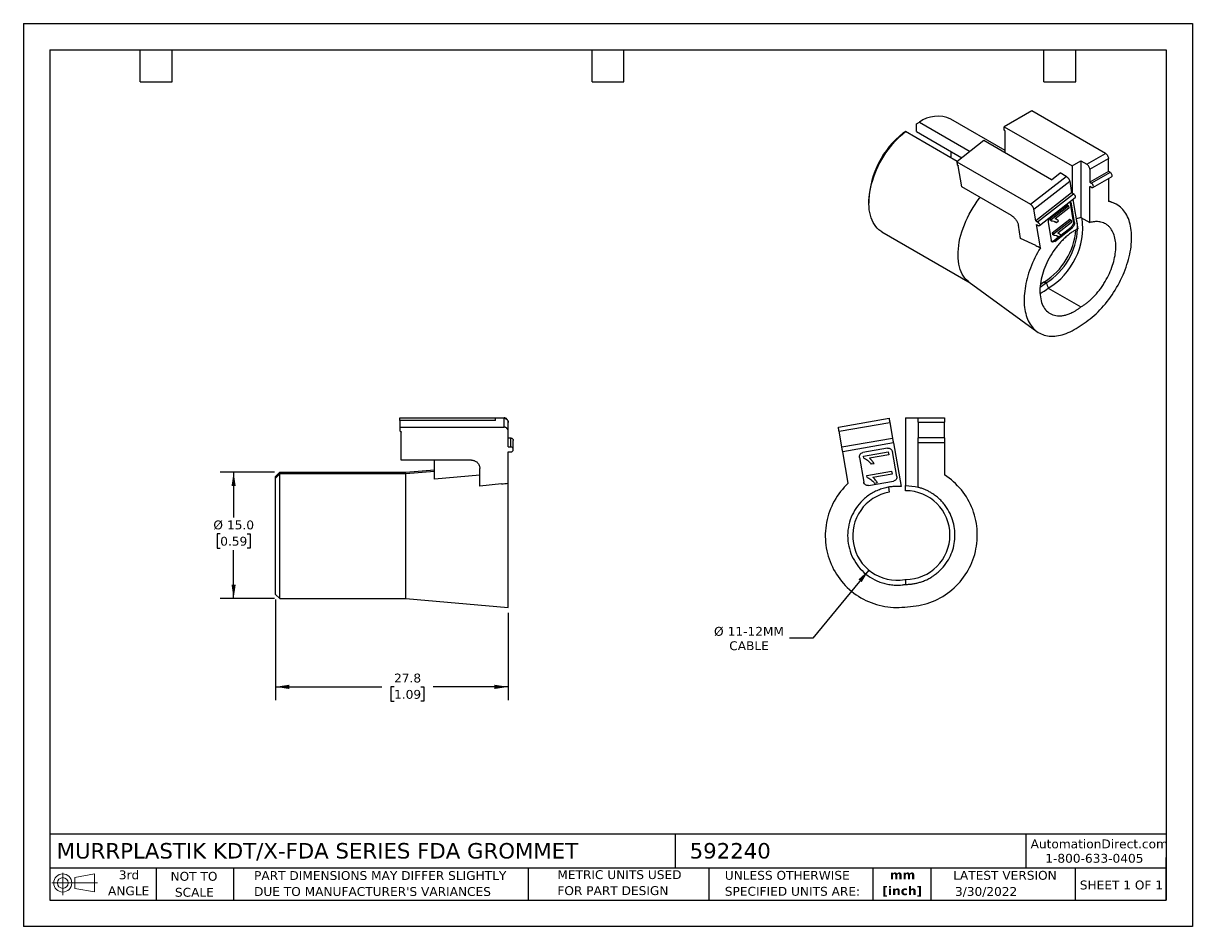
# Model space of a CAD drawing. Header units: millimetres. Extents: x 0 to 140, y 0 to 108.
import ezdxf

# ---------------------------------------------------------------- set-up
doc = ezdxf.new("R2010")
doc.units = ezdxf.units.MM
doc.header["$LTSCALE"] = 0.5
doc.linetypes.add('SLD-Solid', pattern=[0])
doc.layers.add('DIMENSIONS', color=140, linetype='SLD-Solid', lineweight=25)
doc.layers.add('TEXT', color=140, linetype='SLD-Solid', lineweight=25)
doc.layers.add('SLD-DEFPOINTS', color=7, linetype='Continuous')
doc.styles.add('SLDTEXTSTYLE0', font='VERDANA.TTF')
doc.styles.add('SLDTEXTSTYLE1', font='VERDANAB.TTF')
doc.dimstyles.new('SLDDIMSTYLE0', dxfattribs={"dimtxt": 1.079004, "dimasz": 1.651, "dimexe": 0, "dimexo": 0.0625, "dimgap": 0.269751, "dimtad": 0, "dimtih": 1, "dimtoh": 1, "dimrnd": 1e-09, "dimzin": 12, "dimdsep": 46, "dimtxsty": 'SLDTEXTSTYLE0', "dimsah": 1, "dimcen": 0.09, "dimadec": 0, "dimazin": 3, "dimtfac": 1, "dimtofl": 0, "dimtmove": 0, "dimatfit": 3, "dimfxl": 0, "dimfrac": 2, "dimtolj": 1, "dimtzin": 12, "dimarcsym": 0})
doc.dimstyles.new('SLDDIMSTYLE1', dxfattribs={"dimtxt": 1.079004, "dimasz": 1.651, "dimexe": 0, "dimexo": 0.0625, "dimgap": 0.269751, "dimtad": 0, "dimtih": 1, "dimtoh": 1, "dimrnd": 1e-09, "dimzin": 4, "dimdsep": 46, "dimtxsty": 'SLDTEXTSTYLE0', "dimsah": 1, "dimcen": 0.09, "dimadec": 0, "dimazin": 1, "dimtfac": 1, "dimtofl": 0, "dimtmove": 0, "dimatfit": 3, "dimfxl": 0, "dimfrac": 2, "dimtolj": 1, "dimtzin": 12, "dimarcsym": 0})
doc.dimstyles.new('SLDDIMSTYLE2', dxfattribs={"dimtxt": 1.079004, "dimasz": 1.651, "dimexe": 0, "dimexo": 0.0625, "dimgap": 0.269751, "dimtad": 0, "dimtih": 1, "dimtoh": 1, "dimrnd": 1e-09, "dimzin": 12, "dimdsep": 46, "dimtxsty": 'SLDTEXTSTYLE0', "dimsah": 1, "dimcen": 0, "dimadec": 0, "dimazin": 3, "dimtfac": 1, "dimtofl": 0, "dimtmove": 0, "dimatfit": 3, "dimfxl": 0, "dimfrac": 2, "dimtolj": 1, "dimtzin": 12, "dimarcsym": 0})

# ---------------------------------------------------------------- blocks, each defined once
blk = doc.blocks.new('Block11')
at = {"color": 7, "linetype": 'SLD-Solid', "lineweight": 18}
for p, q in [((0, 1.44), (5.44, 1.44)), ((1.29, 2.66), (1.29, 0)), ((2.74, 2.08), (5.09, 2.52)), ((2.74, 0.8), (2.74, 2.08)), ((5.09, 2.52), (5.09, 0.37)), ((2.74, 0.8), (5.09, 0.37))]:
    blk.add_line(p, q, dxfattribs=at)
for radius in [1.08, 0.643]:
    blk.add_circle((1.29, 1.44), radius, dxfattribs=at)
blk = doc.blocks.new('Block12')
at = {"layer": 'SLD-DEFPOINTS'}
blk.add_blockref('Block11', (0, 0), dxfattribs=at)
blk = doc.blocks.new('SW_NOTE_0')
at = {"layer": 'TEXT', "color": 0, "char_height": 1.058, "attachment_point": 2, "style": 'SLDTEXTSTYLE1'}
for s, insert in [('mm', (1.42, 1.34)), ('[inch]', (1.38, -0.57))]:
    blk.add_mtext(s, dxfattribs=dict(at, insert=insert))
blk = doc.blocks.new('SW_NOTE_0_1')
at = {"layer": 'TEXT', "color": 0, "char_height": 1.0583, "attachment_point": 1, "style": 'SLDTEXTSTYLE0'}
for s, insert in [('UNLESS OTHERWISE ', (0, 1.34)), ('SPECIFIED UNITS ARE:', (0, -0.57))]:
    blk.add_mtext(s, dxfattribs=dict(at, insert=insert))
blk = doc.blocks.new('SW_NOTE_0_2')
at = {"layer": 'TEXT', "color": 0, "char_height": 1.0583, "attachment_point": 1, "style": 'SLDTEXTSTYLE0'}
for s, insert in [('PART DIMENSIONS MAY DIFFER SLIGHTLY ', (0, 1.34)), ("DUE TO MANUFACTURER'S VARIANCES", (0, -0.57))]:
    blk.add_mtext(s, dxfattribs=dict(at, insert=insert))
blk = doc.blocks.new('SW_NOTE_0_3')
at = {"layer": 'TEXT', "color": 0, "char_height": 1.058, "attachment_point": 2, "style": 'SLDTEXTSTYLE0'}
for s, insert in [('NOT TO', (2.63, 1.34)), ('SCALE', (2.68, -0.57))]:
    blk.add_mtext(s, dxfattribs=dict(at, insert=insert))
blk = doc.blocks.new('SW_NOTE_0_4')
at = {"layer": 'TEXT', "color": 0, "char_height": 1.058, "attachment_point": 2, "style": 'SLDTEXTSTYLE0'}
for s, insert in [('3rd', (1.16, 1.34)), ('ANGLE', (1.11, -0.57))]:
    blk.add_mtext(s, dxfattribs=dict(at, insert=insert))
blk = doc.blocks.new('SW_NOTE_0_5')
at = {"layer": 'TEXT', "color": 0, "char_height": 1.0583, "attachment_point": 1, "style": 'SLDTEXTSTYLE0'}
for s, insert in [('METRIC UNITS USED ', (0, 1.34)), ('FOR PART DESIGN', (0, -0.57))]:
    blk.add_mtext(s, dxfattribs=dict(at, insert=insert))
blk = doc.blocks.new('_D')
at = {"layer": 'DIMENSIONS'}
for p, q in [((30.13, 39.08), (30.13, 27.07)), ((57.93, 37.51), (57.93, 27.07)), ((30.13, 28.66), (42.82, 28.66)), ((44.29, 28.66), (43.92, 28.66)), ((43.92, 28.66), (43.92, 26.94)), ((47.49, 28.66), (47.86, 28.66)), ((47.86, 28.66), (47.86, 26.94)), ((57.93, 28.66), (48.96, 28.66)), ((43.92, 26.94), (44.29, 26.94)), ((47.86, 26.94), (47.49, 26.94))]:
    blk.add_line(p, q, dxfattribs=at)
for points in [[(30.13, 28.66), (31.78, 28.4), (31.78, 28.91)], [(57.93, 28.66), (56.28, 28.91), (56.28, 28.4)]]:
    blk.add_solid(points, dxfattribs=at)
at = {"layer": 'DIMENSIONS', "char_height": 1.058, "attachment_point": 1, "style": 'SLDTEXTSTYLE0'}
for s, insert in [('27.8', (44.29, 30.24)), ('1.09', (44.29, 28.29))]:
    blk.add_mtext(s, dxfattribs=dict(at, insert=insert))
blk = doc.blocks.new('_D_1')
at = {"layer": 'DIMENSIONS'}
for p, q in [((29.99, 54.3), (23.53, 54.3)), ((25.12, 54.3), (25.12, 48.91)), ((23.52, 46.96), (23.15, 46.96)), ((23.15, 46.96), (23.15, 45.24)), ((26.72, 46.96), (27.09, 46.96)), ((27.09, 46.96), (27.09, 45.24)), ((23.15, 45.24), (23.52, 45.24)), ((25.12, 39.21), (25.12, 45)), ((27.09, 45.24), (26.72, 45.24)), ((29.99, 39.21), (23.53, 39.21))]:
    blk.add_line(p, q, dxfattribs=at)
for points in [[(25.12, 54.3), (24.87, 52.65), (25.37, 52.65)], [(25.12, 39.21), (25.37, 40.86), (24.87, 40.86)]]:
    blk.add_solid(points, dxfattribs=at)
at = {"layer": 'DIMENSIONS', "char_height": 1.058, "attachment_point": 1, "style": 'SLDTEXTSTYLE0'}
for s, insert in [('%%c', (22.7, 48.54)), ('15.0', (24.33, 48.54)), ('0.59', (23.52, 46.59))]:
    blk.add_mtext(s, dxfattribs=dict(at, insert=insert))
blk = doc.blocks.new('_D_2')
at = {"layer": 'DIMENSIONS'}
for p, q in [((101.02, 42.62), (94.33, 34.47)), ((94.33, 34.47), (91.55, 34.47))]:
    blk.add_line(p, q, dxfattribs=at)
blk.add_solid([(101.02, 42.62), (99.78, 41.5), (100.17, 41.18)], dxfattribs=at)
at = {"layer": 'DIMENSIONS', "char_height": 1.058, "attachment_point": 1, "style": 'SLDTEXTSTYLE0'}
for s, insert in [('%%c', (82.52, 35.82)), ('11-12MM', (84.15, 35.82)), ('CABLE', (84.34, 34.1))]:
    blk.add_mtext(s, dxfattribs=dict(at, insert=insert))

msp = doc.modelspace()

# ---------------------------------------------------------------- linework, layer by layer
at = {"color": 7, "linetype": 'SLD-Solid'}
for p, q in [((0.001, 107.951), (0.001, 0.001)), ((0.001, 107.951), (139.701, 107.951)), ((139.701, 107.951), (139.701, 0.001)), ((139.701, 0.001), (0.001, 0.001))]:
    msp.add_line(p, q, dxfattribs=at)
for p, q in [((117.303, 92.761), (110.799, 96.516)), ((120.485, 97.492), (117.197, 95.594)), ((129.288, 92.41), (120.485, 97.492)), ((105.404, 95.028), (105.112, 94.866)), ((111.583, 91.461), (105.404, 95.028)), ((106.696, 95.94), (107.05, 96.144)), ((106.696, 95.042), (106.696, 95.94)), ((106.696, 95.042), (112.142, 91.898)), ((107.05, 96.144), (113.104, 92.649)), ((117.197, 95.594), (125.293, 90.92)), ((117.197, 95.186), (117.197, 95.594)), ((117.232, 95.166), (117.197, 95.186)), ((117.303, 92.465), (117.303, 95.043)), ((114.753, 93.937), (111.515, 91.408)), ((122.85, 89.263), (114.753, 93.937)), ((127.061, 91.124), (129.288, 92.41)), ((111.515, 91.408), (111.577, 91.042)), ((111.515, 91.408), (120.319, 86.326)), ((111.612, 91.021), (111.577, 91.042)), ((112.112, 88.414), (111.695, 90.907)), ((125.293, 90.92), (126.354, 91.533)), ((125.293, 90.92), (125.293, 87.681)), ((126.354, 91.533), (127.061, 91.124)), ((126.354, 91.533), (126.354, 84.76)), ((127.414, 90.512), (129.642, 91.798)), ((129.642, 90.246), (129.642, 91.798)), ((120.319, 86.326), (124.601, 89.67)), ((122.85, 89.263), (123.894, 90.079)), ((124.601, 89.67), (123.894, 90.079)), ((127.414, 90.512), (127.414, 88.961)), ((129.642, 90.246), (127.414, 88.961)), ((129.854, 90.124), (127.627, 88.838)), ((127.777, 88.333), (130.004, 89.619)), ((129.854, 90.124), (129.642, 90.246)), ((129.642, 89.41), (129.642, 86.653)), ((118.052, 84.985), (112.112, 88.414)), ((120.734, 85.755), (125.016, 89.1)), ((125.016, 89.1), (125.25, 87.706)), ((127.414, 88.961), (127.627, 88.838)), ((127.414, 84.148), (127.414, 88.471)), ((127.627, 88.348), (127.414, 88.471)), ((101.022, 86.876), (101.022, 86.467)), ((125.25, 87.706), (120.967, 84.362)), ((121.179, 84.24), (125.462, 87.584)), ((121.401, 83.783), (125.683, 87.128)), ((125.462, 87.584), (125.25, 87.706)), ((125.385, 86.895), (125.973, 83.385)), ((130.368, 86.436), (129.642, 86.757)), ((120.967, 84.362), (120.734, 85.755)), ((124.744, 86.227), (122.647, 84.589)), ((122.789, 84.507), (124.886, 86.145)), ((124.931, 85.875), (123.297, 84.599)), ((124.886, 86.145), (124.744, 86.227)), ((124.886, 86.145), (124.931, 85.875)), ((125.096, 86.452), (125.056, 86.547)), ((125.464, 84.252), (125.096, 86.452)), ((125.237, 86.37), (125.096, 86.452)), ((125.605, 84.17), (125.237, 86.37)), ((119.147, 82.261), (118.882, 83.844)), ((120.967, 84.362), (121.179, 84.24)), ((121.041, 83.922), (121.253, 83.8)), ((121.507, 81.135), (121.041, 83.922)), ((122.452, 84.195), (122.82, 81.995)), ((122.647, 84.589), (122.676, 84.415)), ((122.789, 84.507), (122.647, 84.589)), ((122.818, 84.333), (122.676, 84.415)), ((122.818, 84.333), (122.789, 84.507)), ((125.03, 84.518), (122.933, 82.88)), ((123.075, 82.799), (125.172, 84.436)), ((123.195, 84.283), (123.307, 84.188)), ((123.448, 84.107), (123.307, 84.188)), ((123.415, 84.549), (123.31, 84.609)), ((123.696, 84.301), (123.448, 84.107)), ((125.217, 84.166), (123.583, 82.891)), ((125.172, 84.436), (125.03, 84.518)), ((125.172, 84.436), (125.217, 84.166)), ((125.605, 84.17), (125.464, 84.252)), ((126.354, 84.76), (127.414, 84.148)), ((102.576, 83.034), (113.116, 76.949)), ((122.933, 82.88), (122.962, 82.706)), ((123.075, 82.799), (122.933, 82.88)), ((123.104, 82.624), (122.962, 82.706)), ((123.104, 82.624), (123.075, 82.799)), ((123.088, 81.982), (123.669, 82.436)), ((123.23, 81.9), (125.319, 83.532)), ((123.481, 82.575), (123.593, 82.48)), ((123.734, 82.398), (123.593, 82.48)), ((123.701, 82.841), (123.596, 82.901)), ((123.982, 82.592), (123.734, 82.398)), ((123.937, 82.645), (125.177, 83.613)), ((125.319, 83.532), (125.177, 83.613)), ((120.952, 81.4), (119.147, 82.261)), ((123.23, 81.9), (123.088, 81.982)), ((113.007, 77.028), (121.09, 71.128)), ((121.522, 76.848), (121.628, 76.787)), ((121.931, 77.009), (122.144, 76.887)), ((122.217, 76.937), (122.005, 77.059)), ((122.462, 76.305), (126.354, 74.059)), ((44.979, 60.5), (44.979, 60.803)), ((44.979, 60.803), (56.429, 60.803)), ((56.429, 60.5), (44.979, 60.5)), ((44.979, 60.5), (44.979, 59.693)), ((56.429, 60.803), (56.429, 60.761)), ((56.429, 60.803), (57.429, 60.803)), ((56.429, 60.5), (56.429, 60.761)), ((57.429, 60.761), (56.429, 60.761)), ((57.429, 59.693), (57.429, 60.761)), ((57.929, 60.303), (57.929, 60.268)), ((57.929, 59.2), (57.929, 60.268)), ((97.374, 59.693), (103.43, 60.761)), ((97.461, 59.2), (103.517, 60.268)), ((103.517, 60.268), (103.847, 58.397)), ((105.409, 60.803), (105.409, 52.703)), ((105.409, 60.803), (106.909, 60.803)), ((106.909, 60.803), (110.059, 60.803)), ((106.909, 60.303), (110.059, 60.303)), ((106.909, 60.303), (106.909, 58.403)), ((110.059, 58.403), (110.059, 60.303)), ((44.979, 59.693), (57.429, 59.693)), ((44.979, 59.693), (44.979, 59.2)), ((45.029, 59.2), (44.979, 59.2)), ((45.129, 55.754), (45.129, 59.102)), ((57.929, 57.329), (57.929, 59.2)), ((97.791, 57.329), (97.461, 59.2)), ((57.929, 58.403), (58.229, 58.403)), ((58.229, 58.397), (57.929, 58.397)), ((57.929, 57.329), (58.229, 57.329)), ((58.229, 57.329), (58.229, 58.397)), ((58.529, 57.034), (58.529, 58.102)), ((97.791, 57.329), (103.847, 58.397)), ((103.951, 57.806), (97.895, 56.738)), ((103.951, 57.806), (104.871, 52.593)), ((110.059, 58.403), (106.909, 58.403)), ((110.059, 57.803), (106.909, 57.803)), ((106.909, 52.509), (106.909, 57.803)), ((110.059, 57.803), (110.059, 54.001)), ((57.929, 56.738), (58.229, 56.738)), ((57.929, 52.995), (57.929, 56.738)), ((98.555, 52.995), (97.895, 56.738)), ((99.89, 56.075), (100.411, 53.12)), ((103.25, 57.175), (100.296, 56.654)), ((100.367, 56.219), (103.332, 56.742)), ((100.408, 55.985), (100.367, 56.219)), ((103.396, 56.38), (101.086, 55.972)), ((103.332, 56.742), (103.396, 56.38)), ((104.35, 53.815), (103.83, 56.769)), ((53.529, 55.754), (45.129, 55.754)), ((45.699, 54.303), (49.129, 54.603)), ((49.129, 53.49), (49.129, 55.754)), ((54.529, 52.644), (54.529, 54.769)), ((101.651, 55.324), (101.299, 55.262)), ((30.129, 53.803), (30.629, 54.303)), ((30.629, 54.099), (30.129, 53.607)), ((30.129, 53.607), (30.129, 53.803)), ((30.129, 39.713), (30.129, 53.607)), ((30.629, 54.303), (45.699, 54.303)), ((30.629, 39.213), (30.629, 54.099)), ((45.699, 54.099), (30.629, 54.099)), ((49.129, 54.395), (45.699, 54.099)), ((45.699, 39.213), (45.699, 54.099)), ((54.529, 53.94), (49.129, 53.49)), ((100.771, 53.925), (103.737, 54.448)), ((100.813, 53.69), (100.771, 53.925)), ((100.99, 52.715), (103.945, 53.236)), ((103.801, 54.085), (101.491, 53.678)), ((103.737, 54.448), (103.801, 54.085)), ((57.129, 52.913), (54.529, 52.644)), ((57.929, 52.968), (57.929, 52.981)), ((102.055, 53.03), (101.704, 52.968)), ((103.36, 52.523), (103.464, 51.932)), ((105.409, 52.103), (105.409, 52.703)), ((30.129, 39.713), (30.629, 39.213)), ((30.629, 39.213), (45.699, 39.213)), ((45.699, 39.213), (57.933, 38.143))]:
    msp.add_line(p, q)
at = {"flags": 128}
for points in [[(102.576, 83.034), (102.434, 83.122), (102.221, 83.282), (102.023, 83.465), (101.841, 83.671), (101.676, 83.898), (101.529, 84.147), (101.399, 84.416), (101.288, 84.705), (101.196, 85.011), (101.123, 85.334), (101.07, 85.673), (101.036, 86.027), (101.022, 86.393), (101.028, 86.772), (101.054, 87.16), (101.1, 87.558), (101.165, 87.963), (101.25, 88.374), (101.353, 88.789), (101.475, 89.207), (101.616, 89.626), (101.774, 90.045), (101.949, 90.462), (102.14, 90.875), (102.348, 91.283), (102.57, 91.685), (102.806, 92.079), (103.055, 92.463), (103.317, 92.836), (103.59, 93.196), (103.873, 93.543), (104.165, 93.875), (104.466, 94.191), (104.773, 94.489), (105.087, 94.768), (105.404, 95.028)], [(113.007, 77.028), (112.877, 77.13), (112.679, 77.313), (112.497, 77.519), (112.332, 77.747), (112.185, 77.996), (112.055, 78.265), (111.944, 78.553), (111.852, 78.859), (111.779, 79.183), (111.726, 79.522), (111.692, 79.875), (111.678, 80.242), (111.684, 80.62), (111.71, 81.009), (111.756, 81.406), (111.821, 81.811), (111.906, 82.222), (112.009, 82.637), (112.131, 83.055), (112.272, 83.474), (112.43, 83.893), (112.605, 84.31), (112.797, 84.723), (113.004, 85.132), (113.226, 85.533), (113.462, 85.927), (113.711, 86.311), (113.973, 86.684), (114.246, 87.045), (114.321, 87.139)], [(121.931, 77.009), (121.66, 76.809), (121.507, 76.706)]]:
    msp.add_lwpolyline(points, dxfattribs=at)
for centre, radius, start, end in [((109.244, 93.103), 3.75, 65.49695, 125.81351), ((111.925, 86.336), 10.917, 128.61583, 177.16775), ((104.698, 92.645), 6.17, 353.06612, 359.89369), ((118.083, 83.574), 8.486, 301.06861, 7.47199), ((121.978, 83.469), 3.987, 359.50899, 16.01038), ((117.576, 83.958), 8.199, 302.70085, 355.11334), ((117.852, 83.787), 8.123, 302.5072, 357.12957), ((118.689, 81.28), 5.589, 299.97642, 308.18154), ((118.767, 80.978), 5.957, 296.97527, 308.33825), ((104.384, 46.713), 5.3, 100, 280), ((105.409, 46.803), 5.3, 270, 90)]:
    msp.add_arc(centre, radius, start, end)
for points, knots in [([(117.303, 95.043), (117.302, 95.05), (117.302, 95.065), (117.294, 95.089), (117.281, 95.117), (117.26, 95.146), (117.241, 95.159), (117.232, 95.166)], [0, 0, 0, 0, 0.1675347, 0.3304475, 0.5006328, 0.7488305, 1, 1, 1, 1]), ([(129.288, 92.41), (129.381, 92.357), (129.473, 92.26), (129.604, 92.033), (129.642, 91.905), (129.642, 91.798)], [0, 0, 0, 0, 0.5, 0.5, 1, 1, 1, 1]), ([(111.612, 91.021), (111.618, 91.017), (111.631, 91.009), (111.649, 90.991), (111.668, 90.968), (111.687, 90.938), (111.692, 90.917), (111.695, 90.907)], [0, 0, 0, 0, 0.1675347, 0.3304475, 0.5006328, 0.7488305, 1, 1, 1, 1]), ([(127.414, 90.512), (127.414, 90.619), (127.376, 90.747), (127.245, 90.974), (127.153, 91.071), (127.061, 91.124)], [0, 0, 0, 0, 0.5, 0.5, 1, 1, 1, 1]), ([(124.601, 89.67), (124.616, 89.661), (124.646, 89.643), (124.691, 89.609), (124.745, 89.563), (124.806, 89.5), (124.87, 89.42), (124.926, 89.335), (124.969, 89.251), (125.001, 89.171), (125.011, 89.123), (125.016, 89.1)], [0, 0, 0, 0, 0.0795968, 0.1592228, 0.2401291, 0.3686016, 0.5000689, 0.6285428, 0.7600114, 0.8792821, 1, 1, 1, 1]), ([(129.854, 90.124), (129.896, 90.1), (129.937, 90.061), (130.006, 89.968), (130.034, 89.913), (130.066, 89.806), (130.07, 89.754), (130.054, 89.669), (130.033, 89.636), (130.004, 89.619)], [0, 0, 0, 0, 0.25, 0.25, 0.5, 0.5, 0.75, 0.75, 1, 1, 1, 1]), ([(127.627, 88.348), (127.682, 88.316), (127.737, 88.311), (127.816, 88.356), (127.839, 88.407), (127.839, 88.535), (127.816, 88.612), (127.737, 88.748), (127.682, 88.806), (127.627, 88.838)], [0, 0, 0, 0, 0.25, 0.25, 0.5, 0.5, 0.75, 0.75, 1, 1, 1, 1]), ([(125.681, 87.13), (125.692, 87.141), (125.716, 87.164), (125.716, 87.239), (125.685, 87.334), (125.626, 87.434), (125.547, 87.526), (125.49, 87.565), (125.462, 87.584)], [0, 0, 0, 0, 0.1401244, 0.3120995, 0.4840746, 0.6560497, 0.8280249, 1, 1, 1, 1]), ([(126.519, 71.977), (127.16, 72.367), (127.798, 72.874), (129.006, 74.072), (129.575, 74.763), (130.587, 76.258), (131.029, 77.063), (131.744, 78.706), (132.016, 79.544), (132.362, 81.171), (132.436, 81.959), (132.379, 83.406), (132.248, 84.065), (131.794, 85.188), (131.47, 85.652), (130.664, 86.339), (130.181, 86.562), (129.642, 86.653)], [0, 0, 0, 0, 0.125, 0.125, 0.25, 0.25, 0.375, 0.375, 0.5, 0.5, 0.625, 0.625, 0.75, 0.75, 0.875, 0.875, 1, 1, 1, 1]), ([(120.734, 85.755), (120.731, 85.771), (120.724, 85.802), (120.708, 85.852), (120.683, 85.915), (120.644, 85.99), (120.588, 86.074), (120.524, 86.155), (120.456, 86.225), (120.386, 86.284), (120.341, 86.312), (120.319, 86.326)], [0, 0, 0, 0, 0.07959676, 0.1592228, 0.24012907, 0.3686016, 0.50006889, 0.62854276, 0.7600114, 0.87928211, 1, 1, 1, 1]), ([(125.237, 86.37), (125.224, 86.414), (125.197, 86.502), (125.096, 86.56), (124.975, 86.557), (124.89, 86.503), (124.851, 86.478)], [0, 0, 0, 0, 0.2612615, 0.5225229, 0.7837844, 1, 1, 1, 1]), ([(118.052, 84.985), (118.074, 84.972), (118.119, 84.945), (118.187, 84.897), (118.254, 84.843), (118.347, 84.761), (118.463, 84.643), (118.591, 84.483), (118.702, 84.314), (118.789, 84.146), (118.852, 83.986), (118.872, 83.891), (118.882, 83.844)], [0, 0, 0, 0, 0.060259, 0.1200207, 0.1798243, 0.2402078, 0.3699983, 0.5001303, 0.629921, 0.7600531, 0.8799433, 1, 1, 1, 1]), ([(121.253, 83.8), (121.308, 83.768), (121.359, 83.759), (121.424, 83.796), (121.438, 83.84), (121.418, 83.955), (121.386, 84.025), (121.294, 84.152), (121.235, 84.208), (121.179, 84.24)], [0, 0, 0, 0, 0.25, 0.25, 0.5, 0.5, 0.75, 0.75, 1, 1, 1, 1]), ([(122.716, 84.811), (122.679, 84.776), (122.598, 84.701), (122.504, 84.535), (122.443, 84.351), (122.449, 84.247), (122.452, 84.195)], [0, 0, 0, 0, 0.2162156, 0.4774771, 0.7387385, 1, 1, 1, 1]), ([(122.818, 84.333), (122.916, 84.356), (123.022, 84.349), (123.252, 84.274), (123.356, 84.205), (123.448, 84.107)], [-2, -2, -2, -2, -1, -1, 0, 0, 0, 0]), ([(123.696, 84.301), (123.653, 84.361), (123.592, 84.421), (123.439, 84.541), (123.366, 84.58), (123.297, 84.599)], [-2, -2, -2, -2, -1, -1, 0, 0, 0, 0]), ([(125.464, 84.252), (125.466, 84.236), (125.47, 84.205), (125.469, 84.153), (125.462, 84.087), (125.443, 84.006), (125.407, 83.913), (125.36, 83.822), (125.304, 83.74), (125.242, 83.668), (125.199, 83.632), (125.177, 83.613)], [0, 0, 0, 0, 0.0801151, 0.1597406, 0.2401519, 0.3697806, 0.5000923, 0.6297213, 0.7600334, 0.8798503, 1, 1, 1, 1]), ([(125.605, 84.17), (125.622, 84.074), (125.6, 83.95), (125.494, 83.713), (125.41, 83.603), (125.319, 83.532)], [0, 0, 0, 0, 0.5, 0.5, 1, 1, 1, 1]), ([(126.354, 84.76), (126.18, 84.711), (125.99, 84.658), (125.795, 84.559), (125.778, 84.55)], [0, 0, 0, 0, 0.9148117, 1, 1, 1, 1]), ([(126.354, 74.059), (126.408, 74.091), (126.516, 74.155), (126.678, 74.259), (126.838, 74.369), (126.998, 74.487), (127.156, 74.61), (127.314, 74.74), (127.47, 74.877), (127.625, 75.02), (127.849, 75.238), (128.136, 75.542), (128.479, 75.95), (128.806, 76.385), (129.214, 76.998), (129.662, 77.805), (130.073, 78.785), (130.357, 79.743), (130.512, 80.656), (130.543, 81.516), (130.444, 82.31), (130.209, 83.015), (129.897, 83.496), (129.585, 83.8), (129.324, 83.984), (129.039, 84.123), (128.756, 84.208), (128.485, 84.253), (128.23, 84.268), (127.967, 84.255), (127.695, 84.218), (127.508, 84.171), (127.414, 84.148)], [0, 0, 0, 0, 0.01352436, 0.02697863, 0.04038285, 0.05375727, 0.06712226, 0.08049826, 0.09390564, 0.10736465, 0.12089528, 0.15291006, 0.18495577, 0.21753638, 0.25014722, 0.31526639, 0.3792583, 0.4396174, 0.50000815, 0.56036725, 0.62075799, 0.6847499, 0.74986907, 0.78244968, 0.81506052, 0.84707529, 0.879121, 0.90341035, 0.92752435, 0.95158134, 0.97570047, 1, 1, 1, 1]), ([(125.973, 83.385), (125.916, 83.356), (125.801, 83.299), (125.629, 83.204), (125.457, 83.1), (125.285, 82.989), (125.022, 82.805), (124.671, 82.53), (124.239, 82.134), (123.82, 81.692), (123.29, 81.05), (122.701, 80.177), (122.138, 79.069), (121.729, 77.938), (121.486, 76.813), (121.429, 75.737), (121.568, 74.784), (121.889, 74.014), (122.367, 73.444), (122.99, 73.083), (123.62, 72.978), (124.174, 73.02), (124.606, 73.114), (125.049, 73.27), (125.442, 73.458), (125.783, 73.656), (126.07, 73.844), (126.259, 73.987), (126.354, 74.059)], [0, 0, 0, 0, 0.0121877, 0.0243463, 0.0364966, 0.0486595, 0.0608558, 0.0924413, 0.1240527, 0.1561374, 0.1882472, 0.2518454, 0.3135173, 0.3736126, 0.4360728, 0.5000038, 0.5639347, 0.626395, 0.6864902, 0.7481621, 0.8117603, 0.843845, 0.8759548, 0.9075403, 0.9391518, 0.9594447, 0.9796952, 1, 1, 1, 1]), ([(123.104, 82.624), (123.202, 82.648), (123.308, 82.641), (123.538, 82.565), (123.642, 82.497), (123.734, 82.398)], [-2, -2, -2, -2, -1, -1, 0, 0, 0, 0]), ([(123.982, 82.592), (123.939, 82.653), (123.879, 82.713), (123.725, 82.832), (123.652, 82.871), (123.583, 82.891)], [-2, -2, -2, -2, -1, -1, 0, 0, 0, 0]), ([(121.507, 81.135), (121.037, 80.359), (120.637, 79.538), (120.016, 77.882), (119.795, 77.05), (119.556, 75.456), (119.537, 74.695), (119.704, 73.322), (119.889, 72.71), (120.444, 71.695), (120.815, 71.292), (121.703, 70.737), (122.222, 70.584), (123.355, 70.544), (123.97, 70.656), (125.235, 71.135), (125.884, 71.501), (126.519, 71.977)], [0, 0, 0, 0, 0.125, 0.125, 0.25, 0.25, 0.375, 0.375, 0.5, 0.5, 0.625, 0.625, 0.75, 0.75, 0.875, 0.875, 1, 1, 1, 1]), ([(123.23, 81.9), (123.138, 81.829), (123.041, 81.798), (122.89, 81.833), (122.836, 81.899), (122.82, 81.995)], [0, 0, 0, 0, 0.5, 0.5, 1, 1, 1, 1]), ([(122.86, 81.9), (122.889, 81.898), (122.96, 81.895), (123.041, 81.95), (123.088, 81.982)], [0, 0, 0, 0, 0.4170273, 1, 1, 1, 1]), ([(57.929, 60.303), (57.929, 60.434), (57.875, 60.564), (57.69, 60.749), (57.56, 60.803), (57.429, 60.803)], [0, 0, 0, 0, 0.5, 0.5, 1, 1, 1, 1]), ([(57.429, 60.761), (57.45, 60.76), (57.492, 60.759), (57.553, 60.746), (57.625, 60.724), (57.705, 60.683), (57.784, 60.619), (57.85, 60.541), (57.895, 60.454), (57.924, 60.361), (57.927, 60.3), (57.929, 60.268)], [0, 0, 0, 0, 0.0795968, 0.1592228, 0.2401291, 0.3686016, 0.5000689, 0.6285428, 0.7600114, 0.8792821, 1, 1, 1, 1]), ([(103.43, 60.761), (103.431, 60.76), (103.431, 60.759), (103.433, 60.746), (103.437, 60.724), (103.444, 60.683), (103.455, 60.619), (103.469, 60.541), (103.485, 60.454), (103.501, 60.361), (103.512, 60.3), (103.517, 60.268)], [0, 0, 0, 0, 0.0795968, 0.1592228, 0.2401291, 0.3686016, 0.5000689, 0.6285428, 0.7600114, 0.8792821, 1, 1, 1, 1]), ([(106.909, 60.303), (106.909, 60.434), (106.909, 60.564), (106.909, 60.749), (106.909, 60.803), (106.909, 60.803)], [0, 0, 0, 0, 0.5, 0.5, 1, 1, 1, 1]), ([(110.059, 60.803), (110.059, 60.803), (110.059, 60.749), (110.059, 60.564), (110.059, 60.434), (110.059, 60.303)], [0, 0, 0, 0, 0.5, 0.5, 1, 1, 1, 1]), ([(45.029, 59.2), (45.038, 59.2), (45.055, 59.199), (45.08, 59.188), (45.104, 59.17), (45.125, 59.141), (45.128, 59.115), (45.129, 59.102)], [0, 0, 0, 0, 0.1675347, 0.3304475, 0.5006328, 0.7488305, 1, 1, 1, 1]), ([(57.929, 59.2), (57.928, 59.221), (57.927, 59.262), (57.915, 59.323), (57.891, 59.394), (57.85, 59.472), (57.786, 59.55), (57.706, 59.615), (57.617, 59.66), (57.524, 59.688), (57.461, 59.691), (57.429, 59.693)], [0, 0, 0, 0, 0.07959676, 0.1592228, 0.24012907, 0.3686016, 0.50006889, 0.62854276, 0.7600114, 0.87928211, 1, 1, 1, 1]), ([(97.461, 59.2), (97.457, 59.221), (97.45, 59.262), (97.439, 59.323), (97.427, 59.394), (97.413, 59.472), (97.399, 59.55), (97.388, 59.615), (97.38, 59.66), (97.375, 59.688), (97.374, 59.691), (97.374, 59.693)], [0, 0, 0, 0, 0.07959676, 0.1592228, 0.24012907, 0.3686016, 0.50006889, 0.62854276, 0.7600114, 0.87928211, 1, 1, 1, 1]), ([(58.229, 58.403), (58.268, 58.398), (58.347, 58.389), (58.446, 58.32), (58.515, 58.223), (58.523, 58.146), (58.528, 58.109)], [0, 0, 0, 0, 0.2535337, 0.5070673, 0.760601, 1, 1, 1, 1]), ([(58.229, 58.397), (58.308, 58.397), (58.386, 58.365), (58.497, 58.256), (58.529, 58.179), (58.529, 58.102)], [0, 0, 0, 0, 0.5, 0.5, 1, 1, 1, 1]), ([(58.229, 56.738), (58.308, 56.738), (58.386, 56.77), (58.497, 56.88), (58.529, 56.957), (58.529, 57.111), (58.497, 57.188), (58.386, 57.297), (58.308, 57.329), (58.229, 57.329)], [0, 0, 0, 0, 0.25, 0.25, 0.5, 0.5, 0.75, 0.75, 1, 1, 1, 1]), ([(97.895, 56.738), (97.895, 56.738), (97.889, 56.77), (97.87, 56.88), (97.856, 56.957), (97.829, 57.111), (97.815, 57.188), (97.796, 57.297), (97.791, 57.329), (97.791, 57.329)], [0, 0, 0, 0, 0.25, 0.25, 0.5, 0.5, 0.75, 0.75, 1, 1, 1, 1]), ([(103.847, 58.397), (103.847, 58.397), (103.853, 58.365), (103.872, 58.256), (103.886, 58.179), (103.913, 58.024), (103.926, 57.948), (103.946, 57.838), (103.951, 57.806), (103.951, 57.806)], [0, 0, 0, 0, 0.25, 0.25, 0.5, 0.5, 0.75, 0.75, 1, 1, 1, 1]), ([(106.909, 57.803), (106.909, 57.803), (106.909, 57.835), (106.909, 57.946), (106.909, 58.024), (106.909, 58.181), (106.909, 58.259), (106.909, 58.37), (106.909, 58.403), (106.909, 58.403)], [0, 0, 0, 0, 0.25, 0.25, 0.5, 0.5, 0.75, 0.75, 1, 1, 1, 1]), ([(110.059, 58.403), (110.059, 58.403), (110.059, 58.37), (110.059, 58.259), (110.059, 58.181), (110.059, 58.024), (110.059, 57.946), (110.059, 57.835), (110.059, 57.803), (110.059, 57.803)], [0, 0, 0, 0, 0.25, 0.25, 0.5, 0.5, 0.75, 0.75, 1, 1, 1, 1]), ([(99.89, 56.075), (99.868, 56.204), (99.898, 56.341), (100.048, 56.556), (100.167, 56.631), (100.296, 56.654)], [0, 0, 0, 0, 0.5, 0.5, 1, 1, 1, 1]), ([(100.408, 55.985), (100.547, 55.944), (100.697, 55.86), (101.023, 55.605), (101.169, 55.448), (101.299, 55.262)], [-2, -2, -2, -2, -1, -1, 0, 0, 0, 0]), ([(101.651, 55.324), (101.589, 55.429), (101.504, 55.546), (101.287, 55.8), (101.184, 55.9), (101.086, 55.972)], [-2, -2, -2, -2, -1, -1, 0, 0, 0, 0]), ([(103.25, 57.175), (103.379, 57.198), (103.517, 57.167), (103.731, 57.017), (103.807, 56.898), (103.83, 56.769)], [0, 0, 0, 0, 0.5, 0.5, 1, 1, 1, 1]), ([(53.529, 55.754), (53.561, 55.753), (53.623, 55.751), (53.717, 55.738), (53.808, 55.716), (53.932, 55.674), (54.082, 55.598), (54.241, 55.47), (54.371, 55.314), (54.462, 55.138), (54.519, 54.955), (54.526, 54.831), (54.529, 54.769)], [0, 0, 0, 0, 0.060259, 0.1200207, 0.1798243, 0.2402078, 0.3699983, 0.5001303, 0.629921, 0.7600531, 0.8799433, 1, 1, 1, 1]), ([(100.99, 52.715), (100.862, 52.692), (100.724, 52.723), (100.51, 52.873), (100.434, 52.992), (100.411, 53.12)], [0, 0, 0, 0, 0.5, 0.5, 1, 1, 1, 1]), ([(100.813, 53.69), (100.951, 53.65), (101.102, 53.566), (101.427, 53.31), (101.574, 53.154), (101.704, 52.968)], [-2, -2, -2, -2, -1, -1, 0, 0, 0, 0]), ([(102.055, 53.03), (101.993, 53.135), (101.908, 53.251), (101.692, 53.505), (101.588, 53.605), (101.491, 53.678)], [-2, -2, -2, -2, -1, -1, 0, 0, 0, 0]), ([(104.35, 53.815), (104.373, 53.686), (104.343, 53.549), (104.193, 53.334), (104.074, 53.259), (103.945, 53.236)], [0, 0, 0, 0, 0.5, 0.5, 1, 1, 1, 1]), ([(105.642, 38.236), (106.549, 38.261), (107.452, 38.43), (109.16, 39.044), (109.964, 39.487), (111.395, 40.603), (112.021, 41.276), (113.032, 42.783), (113.416, 43.617), (113.906, 45.364), (114.011, 46.277), (113.93, 48.09), (113.745, 48.99), (113.102, 50.687), (112.645, 51.484), (111.504, 52.895), (110.821, 53.509), (110.059, 54.001)], [0, 0, 0, 0, 0.125, 0.125, 0.25, 0.25, 0.375, 0.375, 0.5, 0.5, 0.625, 0.625, 0.75, 0.75, 0.875, 0.875, 1, 1, 1, 1]), ([(57.929, 38.154), (57.929, 38.153), (57.929, 38.151), (57.929, 38.254), (57.929, 38.452), (57.929, 38.746), (57.929, 39.129), (57.929, 39.597), (57.929, 40.144), (57.929, 40.765), (57.929, 41.453), (57.929, 42.199), (57.929, 42.996), (57.929, 43.835), (57.929, 44.706), (57.929, 45.599), (57.929, 46.505), (57.929, 47.413), (57.929, 48.314), (57.929, 49.196), (57.929, 50.051), (57.929, 50.868), (57.929, 51.638), (57.929, 52.357), (57.929, 52.782), (57.929, 52.995)], [0, 0, 0, 0, 0.0269213, 0.0711521, 0.115383, 0.1596138, 0.2038447, 0.2480755, 0.2923064, 0.3365372, 0.3807681, 0.4249989, 0.4692298, 0.5134606, 0.5576915, 0.6019223, 0.6461532, 0.690384, 0.7346149, 0.7788457, 0.8230766, 0.8673074, 0.9115383, 0.9557691, 1, 1, 1, 1]), ([(98.555, 52.995), (97.89, 52.378), (97.324, 51.654), (96.446, 50.066), (96.134, 49.202), (95.795, 47.419), (95.769, 46.501), (96.004, 44.702), (96.266, 43.821), (97.052, 42.185), (97.575, 41.431), (98.832, 40.122), (99.565, 39.568), (101.168, 38.718), (102.038, 38.421), (103.826, 38.113), (104.745, 38.103), (105.642, 38.236)], [0, 0, 0, 0, 0.125, 0.125, 0.25, 0.25, 0.375, 0.375, 0.5, 0.5, 0.625, 0.625, 0.75, 0.75, 0.875, 0.875, 1, 1, 1, 1]), ([(104.871, 52.593), (104.789, 52.599), (104.627, 52.61), (104.384, 52.615), (104.14, 52.61), (103.897, 52.595), (103.525, 52.556), (103.029, 52.467), (102.417, 52.288), (101.825, 52.042), (101.076, 51.631), (100.242, 50.978), (99.446, 50.019), (98.868, 48.924), (98.524, 47.718), (98.444, 46.44), (98.641, 45.174), (99.094, 44.005), (99.771, 42.968), (100.652, 42.086), (101.542, 41.512), (102.326, 41.171), (102.938, 40.981), (103.563, 40.859), (104.12, 40.811), (104.601, 40.813), (105.007, 40.84), (105.275, 40.882), (105.409, 40.903)], [0, 0, 0, 0, 0.0121877, 0.0243463, 0.0364966, 0.0486595, 0.0608558, 0.0924413, 0.1240527, 0.1561374, 0.1882472, 0.2518454, 0.3135173, 0.3736126, 0.4360728, 0.5000038, 0.5639347, 0.626395, 0.6864902, 0.7481621, 0.8117603, 0.843845, 0.8759548, 0.9075403, 0.9391518, 0.9594447, 0.9796952, 1, 1, 1, 1]), ([(105.409, 40.903), (105.485, 40.903), (105.638, 40.905), (105.867, 40.919), (106.094, 40.941), (106.32, 40.971), (106.544, 41.011), (106.766, 41.059), (106.987, 41.116), (107.206, 41.182), (107.523, 41.29), (107.93, 41.459), (108.414, 41.716), (108.876, 42.018), (109.454, 42.48), (110.087, 43.151), (110.669, 44.061), (111.07, 45.034), (111.289, 46.042), (111.334, 47.073), (111.193, 48.117), (110.861, 49.145), (110.42, 49.955), (109.979, 50.548), (109.609, 50.958), (109.206, 51.33), (108.807, 51.634), (108.423, 51.881), (108.062, 52.078), (107.69, 52.249), (107.305, 52.396), (107.041, 52.471), (106.909, 52.509)], [0, 0, 0, 0, 0.01352436, 0.02697863, 0.04038285, 0.05375727, 0.06712226, 0.08049826, 0.09390564, 0.10736465, 0.12089528, 0.15291006, 0.18495577, 0.21753638, 0.25014722, 0.31526639, 0.3792583, 0.4396174, 0.50000815, 0.56036725, 0.62075799, 0.6847499, 0.74986907, 0.78244968, 0.81506052, 0.84707529, 0.879121, 0.90341035, 0.92752435, 0.95158134, 0.97570047, 1, 1, 1, 1])]:
    msp.add_open_spline(points, degree=3, knots=knots)
for points in [[(120.952, 81.4), (121.137, 81.312), (121.322, 81.223), (121.507, 81.135)], [(122.001, 77.061), (121.978, 77.044), (121.955, 77.027), (121.931, 77.009)], [(122.144, 76.887), (122.169, 76.903), (122.195, 76.919), (122.221, 76.934)], [(122.22, 76.937), (122.303, 76.728), (122.384, 76.518), (122.462, 76.305)], [(57.129, 52.913), (57.396, 52.94), (57.662, 52.967), (57.929, 52.995)], [(105.409, 52.703), (105.914, 52.703), (106.42, 52.637), (106.909, 52.509)], [(105.305, 41.494), (105.339, 41.497), (105.374, 41.5), (105.409, 41.503)], [(105.408, 41.505), (105.412, 41.305), (105.412, 41.104), (105.409, 40.903)]]:
    msp.add_open_spline(points, degree=3)
at = {"layer": 'TEXT'}
for p, q in [((3.175, 104.775), (136.525, 104.775)), ((3.175, 104.775), (3.175, 3.175)), ((13.97, 100.965), (13.97, 104.775)), ((17.78, 100.965), (17.78, 104.775)), ((67.945, 100.965), (67.945, 104.775)), ((71.755, 100.965), (71.755, 104.775)), ((121.92, 100.965), (121.92, 104.775)), ((125.73, 100.965), (125.73, 104.775)), ((136.525, 104.775), (136.525, 3.175)), ((13.97, 100.965), (17.78, 100.965)), ((67.945, 100.965), (71.755, 100.965)), ((121.92, 100.965), (125.73, 100.965)), ((136.525, 11.063), (3.175, 11.063)), ((77.879, 11.063), (77.879, 6.985)), ((119.788, 11.063), (119.788, 6.985)), ((136.525, 3.175), (136.525, 8.255)), ((136.525, 6.985), (3.175, 6.985)), ((15.875, 6.985), (15.875, 3.175)), ((25.106, 6.985), (25.106, 3.175)), ((60.323, 6.985), (60.323, 3.175)), ((81.89, 6.985), (81.89, 3.175)), ((101.512, 6.985), (101.512, 3.175)), ((108.406, 6.985), (108.406, 3.175)), ((125.674, 6.985), (125.674, 3.175)), ((3.175, 3.175), (136.525, 3.175))]:
    msp.add_line(p, q, dxfattribs=at)

# ---------------------------------------------------------------- block references
at = {"layer": 'SLD-DEFPOINTS'}
msp.add_blockref('Block12', (3.419, 3.777), dxfattribs=at)
at = {"layer": 'TEXT'}
for name, p in [('SW_NOTE_0_4', (11.466, 5.376)), ('SW_NOTE_0_3', (17.755, 5.204)), ('SW_NOTE_0_2', (27.56, 5.296)), ('SW_NOTE_0_5', (63.802, 5.404)), ('SW_NOTE_0_1', (83.804, 5.321)), ('SW_NOTE_0', (103.627, 5.39))]:
    msp.add_blockref(name, p, dxfattribs=at)

# ---------------------------------------------------------------- texts
at = {"layer": 'TEXT', "style": 'SLDTEXTSTYLE0'}
for s, insert, char_height, attachment_point in [('MURRPLASTIK KDT/X-FDA SERIES FDA GROMMET', (3.983, 9.991), 1.85208, 1), ('592240', (79.604, 9.991), 1.8521, 1), ('AutomationDirect.com', (120.347, 10.418), 1.05833, 1), ('1-800-633-0405', (122.096, 8.698), 1.05833, 1), ('LATEST VERSION', (117.276, 6.662), 1.05833, 2), ('3/30/2022', (111.306, 4.735), 1.0583, 1), ('SHEET 1 OF 1', (126.221, 5.506), 1.05833, 1)]:
    msp.add_mtext(s, dxfattribs=dict(at, insert=insert, char_height=char_height, attachment_point=attachment_point))

# ---------------------------------------------------------------- dimensions: what is measured, and where the dimension line sits
at = {"layer": 'DIMENSIONS'}
dim = msp.add_linear_dim(base=(25.12, 54.303), p1=(30.629, 39.213), p2=(30.629, 54.303), angle=90, text='%%c<>', dimstyle='SLDDIMSTYLE1', dxfattribs=at)
dim.commit()
dim.dimension.update_dxf_attribs({"geometry": '_D_1', "text_midpoint": (25.12, 46.957), "dimtype": 160})
dim = msp.add_radius_dim(center=(104.384, 46.713), mpoint=(101.021, 42.617), text='%%c11-12MM\\PCABLE', dimstyle='SLDDIMSTYLE2', override={"dimpost": '<>'}, dxfattribs=at)
dim.commit()
dim.dimension.update_dxf_attribs({"geometry": '_D_2', "text_midpoint": (86.64, 34.471), "dimtype": 164})
dim = msp.add_linear_dim(base=(57.929, 28.657), p1=(30.129, 39.713), p2=(57.929, 38.142), angle=0, dimstyle='SLDDIMSTYLE0', dxfattribs=at)
dim.commit()
dim.dimension.update_dxf_attribs({"geometry": '_D', "text_midpoint": (45.89, 28.657), "dimtype": 160})

doc.saveas('drawing.dxf')
